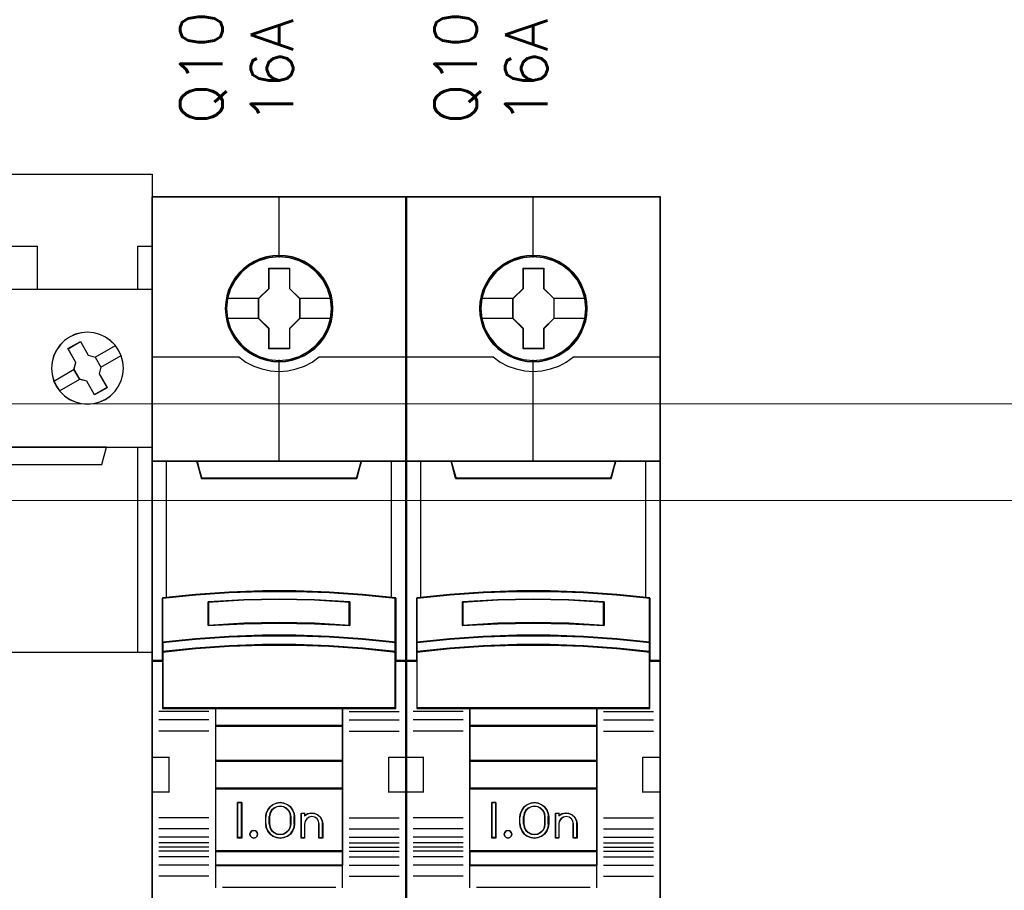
# Model space of a CAD drawing. Header units: millimetres. Extents: x 262469 to 275208, y -32539 to 9411.
# Tile 49 of 256: x 270075 to 270098, y -22533 to -22513. Entities that reach past the tile are written whole.
import ezdxf

# ---------------------------------------------------------------- set-up
doc = ezdxf.new("R2010")
doc.units = ezdxf.units.MM
doc.header["$LTSCALE"] = 100
doc.layers.get('0').update_dxf_attribs({"color": 8})
doc.layers.add('$ mp_ele', color=1, linetype='Continuous', lineweight=35)
doc.layers.add('45', color=8, linetype='Continuous')
doc.styles.get("Standard").update_dxf_attribs({"font": 'simplex.shx', "width": 0.8})

# ---------------------------------------------------------------- blocks, each defined once
blk = doc.blocks.new('*U2092')
at = {"layer": '45', "color": 7}
for points in [[(341.497358, -258.483411), (359.503316, -258.483411), (359.503316, -258.483411), (359.503316, -341.516589), (359.503316, -341.516589), (341.497358, -341.516589), (341.497358, -341.516589), (323.497248, -341.516589), (323.497248, -341.516589), (323.497248, -258.483411), (323.497248, -258.483411), (341.497358, -258.483411), (341.497358, -258.483411)], [(357.163132, -270.744469), (356.916894, -270.381042), (356.606165, -270.076233), (356.248534, -269.824179), (355.855726, -269.642465), (355.427741, -269.525231), (354.993894, -269.490061), (354.560046, -269.525231), (354.137924, -269.636604), (353.745116, -269.824179), (353.381622, -270.070371), (353.076756, -270.381042), (352.824655, -270.738607), (352.637046, -271.137204), (352.525652, -271.565109), (352.490476, -271.993015), (352.525652, -272.432644), (352.637046, -272.848826), (352.818793, -273.247423), (353.070893, -273.604988), (353.387485, -273.921521), (353.745116, -274.167713), (354.137924, -274.349427), (354.560046, -274.460799), (354.999757, -274.49597), (355.433604, -274.460799), (355.849863, -274.349427), (356.248534, -274.167713), (356.606165, -273.915659), (356.916894, -273.604988), (357.163132, -273.247423), (357.344879, -272.854688), (357.467998, -272.432644), (357.503175, -271.998877), (357.467998, -271.565109), (357.350742, -271.137204), (357.163132, -270.744469)], [(357.157034, -270.745344), (356.911489, -270.382686), (356.601635, -270.078521), (356.245011, -269.827), (355.853309, -269.645671), (355.426528, -269.528684), (354.993902, -269.493588), (354.561276, -269.528684), (354.140342, -269.639821), (353.74864, -269.827), (353.386169, -270.072672), (353.082161, -270.382686), (352.83077, -270.739495), (352.643688, -271.137249), (352.532609, -271.56425), (352.497531, -271.991251), (352.532609, -272.429951), (352.643688, -272.845253), (352.824924, -273.243007), (353.076315, -273.599816), (353.392015, -273.91568), (353.74864, -274.161352), (354.140342, -274.342681), (354.561276, -274.453818), (354.999748, -274.488914), (355.432375, -274.453818), (355.847462, -274.342681), (356.245011, -274.161352), (356.601635, -273.909831), (356.911489, -273.599816), (357.157034, -273.243007), (357.338269, -272.851102), (357.461042, -272.429951), (357.49612, -271.9971), (357.461042, -271.56425), (357.344116, -271.137249), (357.157034, -270.745344)], [(353.629886, -270.631095), (354.500024, -270.132115), (354.500024, -270.132115), (355.052679, -271.088982), (355.052679, -271.088982), (355.534782, -271.224), (355.534782, -271.224), (355.934575, -271.916701), (355.934575, -271.916701), (355.81111, -272.398069), (355.81111, -272.398069), (356.363765, -273.354935), (356.363765, -273.354935), (355.493627, -273.853915), (355.493627, -273.853915), (354.940972, -272.902919), (354.940972, -272.902919), (354.452989, -272.773771), (354.452989, -272.773771), (354.053196, -272.08107), (354.053196, -272.08107), (354.182541, -271.593831), (354.182541, -271.593831), (353.629886, -270.631095), (353.629886, -270.631095)], [(353.636941, -270.636258), (354.502588, -270.139171), (355.05239, -271.092409), (355.532005, -271.226915), (355.929735, -271.91699), (355.806907, -272.396533), (356.356709, -273.349772), (355.491063, -273.846859), (354.94126, -272.899469), (354.455796, -272.770811), (354.058066, -272.080736), (354.186744, -271.595345), (353.636941, -270.636258)], [(323.497248, -277.487521), (341.497358, -277.487521), (341.497358, -277.487521), (359.503316, -277.487521), (359.503316, -291.803221), (341.497358, -291.803221), (341.497358, -291.803221), (323.497248, -291.803221), (323.497248, -277.487521)], [(323.504304, -277.494576), (341.497359, -277.494576), (359.496261, -277.494576), (359.496261, -291.799693), (341.497359, -291.799693), (323.504304, -291.799693), (323.504304, -277.494576)], [(326.679131, -277.487521), (327.000796, -278.704602), (327.000796, -278.704602), (356.003296, -278.704602), (356.003296, -278.704602), (356.324961, -277.487521), (326.679131, -277.487521)], [(326.686186, -277.494576), (327.007698, -278.697546), (355.996394, -278.697546), (356.317906, -277.494576), (326.686186, -277.494576)]]:
    blk.add_lwpolyline(points, close=True, dxfattribs=at)
at = {"layer": '45', "color": 19}
blk.add_lwpolyline([(341.497359, -258.490466), (359.496261, -258.490466), (359.496261, -341.509534), (341.497359, -341.509534), (323.504304, -341.509534), (323.504304, -258.490466), (341.497359, -258.490466)], close=True, dxfattribs=at)
at = {"layer": '45', "color": 7}
for points in [[(349.492028, -263.485792), (351.506279, -263.485792)], [(351.492169, -263.485792), (351.492169, -266.505565)], [(358.494426, -266.505565), (358.494426, -263.485792)], [(358.494426, -263.485792), (359.503316, -263.485792)], [(341.491463, -266.491454), (359.503316, -266.491454)], [(355.524199, -271.236308), (356.938761, -270.410809)], [(355.922816, -271.924223), (357.340906, -271.102252)], [(352.649217, -272.894361), (354.067306, -272.07239)], [(353.051362, -273.582276), (354.465924, -272.760306)]]:
    blk.add_lwpolyline(points, dxfattribs=at)
at = {"layer": '45', "color": 4}
blk.add_lwpolyline([(358.494426, -291.803221), (358.494426, -277.487521)], dxfattribs=at)
blk = doc.blocks.new('*U2093')
at = {"layer": '45', "color": 7}
for points in [[(140.997038, -336.157809), (123.006423, -336.157809), (123.006423, -417.928022), (140.997038, -417.928022), (140.997038, -336.157809)], [(135.811508, -344.064537), (135.789163, -343.612502), (135.716543, -343.160466), (135.56013, -342.724969), (135.375786, -342.306009), (135.141166, -341.914612), (134.861857, -341.567317), (134.526686, -341.247585), (134.157997, -340.966441), (133.789309, -340.723885), (133.353587, -340.536456), (132.917865, -340.409665), (132.459798, -340.321463), (132.007317, -340.299413), (131.54925, -340.321463), (131.102355, -340.409665), (130.649874, -340.536456), (130.236496, -340.723885), (129.845464, -340.966441), (129.482362, -341.247585), (129.141604, -341.567317), (128.879054, -341.914612), (128.633262, -342.306009), (128.432159, -342.724969), (128.314849, -343.160466), (128.22547, -343.612502), (128.191953, -344.064537), (128.22547, -344.51106), (128.314849, -344.95207), (128.432159, -345.387568), (128.633262, -345.801015), (128.879054, -346.197924), (129.141604, -346.556245), (129.482362, -346.875977), (129.845464, -347.157121), (130.236496, -347.388651), (130.649874, -347.576081), (131.102355, -347.708384), (131.54925, -347.802098), (132.007317, -347.824149), (132.459798, -347.802098), (132.917865, -347.708384), (133.353587, -347.576081), (133.789309, -347.388651), (134.157997, -347.157121), (134.526686, -346.875977), (134.861857, -346.556245), (135.141166, -346.197924), (135.375786, -345.801015), (135.56013, -345.387568), (135.716543, -344.95207), (135.789163, -344.51106), (135.811508, -344.064537)], [(135.811508, -344.064537), (135.789163, -343.612502), (135.716543, -343.160466), (135.56013, -342.724969), (135.375786, -342.306009), (135.141166, -341.914612), (134.861857, -341.567317), (134.526686, -341.247585), (134.157997, -340.966441), (133.789309, -340.723885), (133.353587, -340.536456), (132.917865, -340.409665), (132.459798, -340.321463), (132.007317, -340.299413), (131.54925, -340.321463), (131.102355, -340.409665), (130.649874, -340.536456), (130.236496, -340.723885), (129.845464, -340.966441), (129.482362, -341.247585), (129.141604, -341.567317), (128.879054, -341.914612), (128.633262, -342.306009), (128.432159, -342.724969), (128.314849, -343.160466), (128.22547, -343.612502), (128.191953, -344.064537), (128.22547, -344.51106), (128.314849, -344.95207), (128.432159, -345.387568), (128.633262, -345.801015), (128.879054, -346.197924), (129.141604, -346.556245), (129.482362, -346.875977), (129.845464, -347.157121), (130.236496, -347.388651), (130.649874, -347.576081), (131.102355, -347.708384), (131.54925, -347.802098), (132.007317, -347.824149), (132.459798, -347.802098), (132.917865, -347.708384), (133.353587, -347.576081), (133.789309, -347.388651), (134.157997, -347.157121), (134.526686, -346.875977), (134.861857, -346.556245), (135.141166, -346.197924), (135.375786, -345.801015), (135.56013, -345.387568), (135.716543, -344.95207), (135.789163, -344.51106), (135.811508, -344.064537)], [(131.286677, -341.20605), (132.740747, -341.20605), (132.740747, -342.635409), (133.462145, -343.34181), (133.462145, -344.771168), (132.740747, -345.488607), (132.740747, -346.906928), (131.286677, -346.906928), (131.286677, -345.488607), (130.548371, -344.771168), (130.548371, -343.34181), (131.286677, -342.635409), (131.286677, -341.20605)], [(131.286677, -341.20605), (132.740747, -341.20605), (132.740747, -341.20605), (132.740747, -342.635409), (132.740747, -342.635409), (133.462145, -343.34181), (133.462145, -343.34181), (133.462145, -344.771168), (133.462145, -344.771168), (132.740747, -345.488607), (132.740747, -345.488607), (132.740747, -346.906928), (132.740747, -346.906928), (131.286677, -346.906928), (131.286677, -346.906928), (131.286677, -345.488607), (131.286677, -345.488607), (130.548371, -344.771168), (130.548371, -344.771168), (130.548371, -343.34181), (130.548371, -343.34181), (131.286677, -342.635409), (131.286677, -342.635409), (131.286677, -341.20605), (131.286677, -341.20605)], [(131.294483, -341.223689), (132.729188, -341.223689), (132.729188, -342.644202), (133.44098, -343.346232), (133.44098, -344.766746), (132.729188, -345.479745), (132.729188, -346.88929), (131.294483, -346.88929), (131.294483, -345.479745), (130.566009, -344.766746), (130.566009, -343.346232), (131.294483, -342.644202), (131.294483, -341.223689)], [(130.821653, -364.072021), (133.181808, -364.072021), (135.541963, -364.159982), (137.896552, -364.324909), (140.25114, -364.555806), (140.25114, -367.694912), (140.25114, -368.365614), (140.25114, -368.997833), (140.997038, -368.997833), (140.997038, -354.869108), (139.995086, -354.869108), (137.818622, -354.869108), (137.501337, -356.051083), (126.502124, -356.051083), (126.184839, -354.869108), (124.008375, -354.869108), (123.006423, -354.869108), (123.006423, -368.997833), (123.752321, -368.997833), (123.752321, -368.365614), (123.752321, -367.694912), (123.752321, -364.555806), (126.095777, -364.324909), (128.461498, -364.159982), (130.821653, -364.072021)], [(126.495384, -356.093245), (137.508077, -356.093245), (137.825751, -354.869108), (131.996157, -354.869108), (126.17771, -354.869108), (126.495384, -356.093245)], [(135.542641, -367.291623), (137.897681, -367.4523), (140.252721, -367.696085), (140.252721, -364.532413), (137.897681, -364.299709), (135.542641, -364.133491), (133.182034, -364.044842), (130.821427, -364.044842), (128.46082, -364.133491), (126.094645, -364.299709), (123.75074, -364.532413), (123.75074, -367.696085), (126.094645, -367.4523), (128.46082, -367.291623), (130.821427, -367.208514), (133.182034, -367.208514), (135.542641, -367.291623)], [(137.010882, -364.820994), (137.010882, -366.496643), (134.506306, -366.356539), (131.996152, -366.311705), (129.497155, -366.356539), (126.992579, -366.496643), (126.992579, -364.820994), (129.497155, -364.675285), (131.996152, -364.630452), (134.506306, -364.675285), (137.010882, -364.820994)], [(134.506306, -366.356539), (137.010882, -366.496643), (137.010882, -364.820994), (134.506306, -364.675285), (131.996152, -364.630452), (129.497155, -364.675285), (126.992579, -364.820994), (126.992579, -366.496643), (129.497155, -366.356539), (131.996152, -366.311705), (134.506306, -366.356539)], [(137.897681, -367.423809), (135.542641, -367.259146), (133.182034, -367.173975), (130.821427, -367.173975), (128.46082, -367.259146), (126.094645, -367.423809), (123.75074, -367.673642), (123.75074, -368.366362), (126.094645, -368.116528), (128.46082, -367.951866), (130.821427, -367.866695), (133.182034, -367.866695), (135.542641, -367.951866), (137.897681, -368.116528), (140.252721, -368.366362), (140.252721, -367.673642), (137.897681, -367.423809)], [(135.542641, -367.923693), (133.182034, -367.840724), (130.821427, -367.840724), (128.46082, -367.923693), (126.094645, -368.084101), (123.75074, -368.327479), (123.75074, -368.963579), (123.75074, -372.359799), (127.503215, -372.359799), (136.500246, -372.359799), (140.252721, -372.359799), (140.252721, -368.963579), (140.252721, -368.327479), (137.897681, -368.084101), (135.542641, -367.923693)], [(127.493494, -373.615686), (136.509967, -373.615686), (136.509967, -372.317466), (127.493494, -372.317466), (127.493494, -373.615686)], [(136.509967, -373.573352), (127.493494, -373.573352), (127.493494, -376.081598), (136.509967, -376.081598), (136.509967, -373.573352)], [(136.509967, -376.039265), (127.493494, -376.039265), (127.493494, -378.050094), (136.509967, -378.050094), (136.509967, -376.039265)], [(127.493494, -382.480975), (136.509967, -382.480975), (136.509967, -378.004233), (127.493494, -378.004233), (127.493494, -382.480975)], [(129.356052, -379.020231), (129.356052, -381.528477), (129.059736, -381.528477), (129.059736, -379.020231), (129.356052, -379.020231)], [(133.059132, -379.767131), (133.098805, -380.017956), (133.098805, -380.530753), (133.059132, -380.781577), (132.951449, -381.026828), (132.798424, -381.238635), (132.588724, -381.38913), (132.339351, -381.48946), (132.078643, -381.528477), (131.812268, -381.48946), (131.562895, -381.38913), (131.358862, -381.238635), (131.20017, -381.026828), (131.092487, -380.781577), (131.052814, -380.530753), (131.052814, -380.017956), (131.092487, -379.767131), (131.20017, -379.521881), (131.358862, -379.310073), (131.562895, -379.159578), (131.812268, -379.059249), (132.078643, -379.020231), (132.339351, -379.059249), (132.588724, -379.159578), (132.798424, -379.310073), (132.951449, -379.521881), (133.059132, -379.767131)], [(132.84482, -380.530825), (132.84482, -380.016419), (132.804797, -379.792764), (132.701881, -379.580292), (132.524637, -379.412551), (132.313088, -379.306315), (132.078668, -379.267175), (131.838531, -379.306315), (131.626982, -379.412551), (131.449738, -379.580292), (131.346822, -379.792764), (131.306799, -380.016419), (131.306799, -380.530825), (131.346822, -380.75448), (131.449738, -380.966952), (131.626982, -381.134693), (131.838531, -381.240929), (132.078668, -381.274477), (132.313088, -381.240929), (132.524637, -381.134693), (132.701881, -380.966952), (132.804797, -380.75448), (132.84482, -380.530825)], [(134.020511, -379.813756), (134.272083, -379.757536), (134.512221, -379.780024), (134.74664, -379.88122), (134.929602, -380.055504), (135.055388, -380.274763), (135.095411, -380.522133), (135.095411, -381.528477), (134.832403, -381.528477), (134.832403, -380.522133), (134.792381, -380.319739), (134.689465, -380.1567), (134.523656, -380.04426), (134.317824, -380.004905), (134.123427, -380.04426), (133.963336, -380.1567), (133.843267, -380.319739), (133.808962, -380.522133), (133.808962, -381.528477), (133.55739, -381.528477), (133.55739, -379.757536), (133.808962, -379.757536), (133.808962, -379.948685), (134.020511, -379.813756)], [(130.441603, -381.123332), (130.47782, -381.254408), (130.441603, -381.385485), (130.345026, -381.486771), (130.212233, -381.528477), (130.067367, -381.486771), (129.976826, -381.385485), (129.934574, -381.254408), (129.976826, -381.123332), (130.067367, -381.022046), (130.212233, -380.992256), (130.345026, -381.022046), (130.441603, -381.123332)], [(136.509967, -382.438642), (127.493494, -382.438642), (127.493494, -383.468751), (136.509967, -383.468751), (136.509967, -382.438642)]]:
    blk.add_lwpolyline(points, close=True, dxfattribs=at)
at = {"layer": '45', "color": 139}
for points in [[(140.997038, -336.157809), (123.006423, -336.157809), (123.006423, -417.928022), (140.997038, -417.928022), (140.997038, -336.157809)], [(135.790342, -344.064522), (135.768122, -343.615029), (135.695905, -343.165537), (135.540361, -342.732489), (135.357041, -342.315887), (135.123725, -341.926692), (134.845967, -341.58135), (134.512658, -341.263417), (134.146018, -340.983855), (133.779378, -340.742664), (133.346077, -340.556289), (132.912775, -340.430212), (132.457253, -340.342506), (132.007286, -340.320579), (131.551763, -340.342506), (131.107351, -340.430212), (130.657384, -340.556289), (130.246303, -340.742664), (129.857443, -340.983855), (129.496358, -341.263417), (129.157494, -341.58135), (128.896402, -341.926692), (128.651975, -342.315887), (128.45199, -342.732489), (128.335332, -343.165537), (128.246449, -343.615029), (128.213119, -344.064522), (128.246449, -344.508532), (128.335332, -344.947061), (128.45199, -345.380109), (128.651975, -345.79123), (128.896402, -346.185906), (129.157494, -346.542211), (129.496358, -346.860145), (129.857443, -347.139707), (130.246303, -347.369935), (130.657384, -347.55631), (131.107351, -347.687868), (131.551763, -347.781056), (132.007286, -347.802982), (132.457253, -347.781056), (132.912775, -347.687868), (133.346077, -347.55631), (133.779378, -347.369935), (134.146018, -347.139707), (134.512658, -346.860145), (134.845967, -346.542211), (135.123725, -346.185906), (135.357041, -345.79123), (135.540361, -345.380109), (135.695905, -344.947061), (135.768122, -344.508532), (135.790342, -344.064522)], [(135.723319, -344.065309), (135.645087, -343.343305), (135.438332, -342.659881), (135.097466, -342.026061), (134.628076, -341.469401), (134.069279, -341.011948), (133.426663, -340.675748), (132.728167, -340.4608), (132.001731, -340.394662), (131.275294, -340.4608), (130.576798, -340.675748), (129.93977, -341.011948), (129.375385, -341.469401), (128.905995, -342.026061), (128.565129, -342.659881), (128.358374, -343.343305), (128.280142, -344.065309), (128.358374, -344.781801), (128.565129, -345.470736), (128.905995, -346.099045), (129.375385, -346.655704), (129.93977, -347.107646), (130.576798, -347.449358), (131.275294, -347.658794), (132.001731, -347.735955), (132.728167, -347.658794), (133.426663, -347.449358), (134.069279, -347.107646), (134.628076, -346.655704), (135.097466, -346.099045), (135.438332, -345.470736), (135.645087, -344.781801), (135.723319, -344.065309)], [(135.716263, -344.059026), (135.643649, -343.342684), (135.436975, -342.659404), (135.090658, -342.020207), (134.632625, -341.463665), (134.068463, -341.011818), (133.420515, -340.670178), (132.722294, -340.460786), (131.996145, -340.394662), (131.275581, -340.460786), (130.582947, -340.670178), (129.934998, -341.011818), (129.370836, -341.463665), (128.912803, -342.020207), (128.566486, -342.659404), (128.354227, -343.342684), (128.287198, -344.059026), (128.354227, -344.775367), (128.566486, -345.464157), (128.912803, -346.092334), (129.370836, -346.654387), (129.934998, -347.106233), (130.582947, -347.442362), (131.275581, -347.657265), (131.996145, -347.728899), (132.722294, -347.657265), (133.420515, -347.442362), (134.068463, -347.106233), (134.632625, -346.654387), (135.090658, -346.092334), (135.436975, -345.464157), (135.643649, -344.775367), (135.716263, -344.059026)], [(135.532551, -367.944148), (133.177495, -367.861891), (130.822439, -367.861891), (128.467382, -367.944148), (126.106772, -368.103178), (123.768378, -368.344465), (123.768378, -368.975103), (123.768378, -372.34216), (127.512029, -372.34216), (136.487904, -372.34216), (140.231555, -372.34216), (140.231555, -368.975103), (140.231555, -368.344465), (137.882053, -368.103178), (135.532551, -367.944148)], [(130.47782, -381.254408), (130.441603, -381.123332), (130.345026, -381.022046), (130.212233, -380.992256), (130.067367, -381.022046), (129.976826, -381.123332), (129.934574, -381.254408), (129.976826, -381.385485), (130.067367, -381.486771), (130.212233, -381.528477), (130.345026, -381.486771), (130.441603, -381.385485), (130.47782, -381.254408)]]:
    blk.add_lwpolyline(points, close=True, dxfattribs=at)
at = {"layer": '45', "color": 59}
for points in [[(140.975873, -336.178976), (123.027588, -336.178976), (123.027588, -417.910383), (140.975873, -417.910383), (140.975873, -336.178976)], [(130.82443, -364.065613), (133.179031, -364.065613), (135.533633, -364.153311), (137.882681, -364.317743), (140.23173, -364.547949), (140.23173, -367.677649), (140.23173, -368.346341), (140.23173, -368.976666), (140.975873, -368.976666), (140.975873, -354.890275), (139.976278, -354.890275), (137.804935, -354.890275), (137.488397, -356.068709), (126.515064, -356.068709), (126.198526, -354.890275), (124.027183, -354.890275), (123.027588, -354.890275), (123.027588, -368.976666), (123.771731, -368.976666), (123.771731, -368.346341), (123.771731, -367.677649), (123.771731, -364.547949), (126.109673, -364.317743), (128.469828, -364.153311), (130.82443, -364.065613)], [(126.495384, -356.093245), (137.508077, -356.093245), (137.825751, -354.869108), (131.996157, -354.869108), (126.17771, -354.869108), (126.495384, -356.093245)], [(135.542641, -367.291623), (137.897681, -367.4523), (140.252721, -367.696085), (140.252721, -364.532413), (137.897681, -364.299709), (135.542641, -364.133491), (133.182034, -364.044842), (130.821427, -364.044842), (128.46082, -364.133491), (126.094645, -364.299709), (123.75074, -364.532413), (123.75074, -367.696085), (126.094645, -367.4523), (128.46082, -367.291623), (130.821427, -367.208514), (133.182034, -367.208514), (135.542641, -367.291623)], [(137.010882, -364.820994), (137.010882, -366.496643), (134.506306, -366.356539), (131.996152, -366.311705), (129.497155, -366.356539), (126.992579, -366.496643), (126.992579, -364.820994), (129.497155, -364.675285), (131.996152, -364.630452), (134.506306, -364.675285), (137.010882, -364.820994)], [(134.506306, -366.356539), (137.010882, -366.496643), (137.010882, -364.820994), (134.506306, -364.675285), (131.996152, -364.630452), (129.497155, -364.675285), (126.992579, -364.820994), (126.992579, -366.496643), (129.497155, -366.356539), (131.996152, -366.311705), (134.506306, -366.356539)], [(134.495724, -366.341548), (136.989717, -366.479004), (136.989717, -364.835031), (134.495724, -364.692077), (131.996176, -364.648091), (129.507737, -364.692077), (127.013744, -364.835031), (127.013744, -366.479004), (129.507737, -366.341548), (131.996176, -366.297562), (134.495724, -366.341548)], [(137.897681, -367.423809), (135.542641, -367.259146), (133.182034, -367.173975), (130.821427, -367.173975), (128.46082, -367.259146), (126.094645, -367.423809), (123.75074, -367.673642), (123.75074, -368.366362), (126.094645, -368.116528), (128.46082, -367.951866), (130.821427, -367.866695), (133.182034, -367.866695), (135.542641, -367.951866), (137.897681, -368.116528), (140.252721, -368.366362), (140.252721, -367.673642), (137.897681, -367.423809)], [(137.882053, -367.433317), (135.532551, -367.274013), (133.177495, -367.191614), (130.822439, -367.191614), (128.467382, -367.274013), (126.106772, -367.433317), (123.768378, -367.675019), (123.768378, -368.345195), (126.106772, -368.103492), (128.467382, -367.944188), (130.822439, -367.86179), (133.177495, -367.86179), (135.532551, -367.944188), (137.882053, -368.103492), (140.231555, -368.345195), (140.231555, -367.675019), (137.882053, -367.433317)], [(135.542641, -367.923693), (133.182034, -367.840724), (130.821427, -367.840724), (128.46082, -367.923693), (126.094645, -368.084101), (123.75074, -368.327479), (123.75074, -368.963579), (123.75074, -372.359799), (127.503215, -372.359799), (136.500246, -372.359799), (140.252721, -372.359799), (140.252721, -368.963579), (140.252721, -368.327479), (137.897681, -368.084101), (135.542641, -367.923693)], [(127.493494, -373.615686), (136.509967, -373.615686), (136.509967, -372.317466), (127.493494, -372.317466), (127.493494, -373.615686)], [(127.511132, -373.594519), (136.488802, -373.594519), (136.488802, -372.338632), (127.511132, -372.338632), (127.511132, -373.594519)], [(136.509967, -373.573352), (127.493494, -373.573352), (127.493494, -376.081598), (136.509967, -376.081598), (136.509967, -373.573352)], [(136.488802, -373.590991), (127.511132, -373.590991), (127.511132, -376.060431), (136.488802, -376.060431), (136.488802, -373.590991)], [(136.509967, -376.039265), (127.493494, -376.039265), (127.493494, -378.050094), (136.509967, -378.050094), (136.509967, -376.039265)], [(136.488802, -376.056904), (127.511132, -376.056904), (127.511132, -378.028928), (136.488802, -378.028928), (136.488802, -376.056904)], [(127.493494, -382.480975), (136.509967, -382.480975), (136.509967, -378.004233), (127.493494, -378.004233), (127.493494, -382.480975)], [(129.356052, -379.020231), (129.356052, -381.528477), (129.059736, -381.528477), (129.059736, -379.020231), (129.356052, -379.020231)], [(133.059132, -379.767131), (133.098805, -380.017956), (133.098805, -380.530753), (133.059132, -380.781577), (132.951449, -381.026828), (132.798424, -381.238635), (132.588724, -381.38913), (132.339351, -381.48946), (132.078643, -381.528477), (131.812268, -381.48946), (131.562895, -381.38913), (131.358862, -381.238635), (131.20017, -381.026828), (131.092487, -380.781577), (131.052814, -380.530753), (131.052814, -380.017956), (131.092487, -379.767131), (131.20017, -379.521881), (131.358862, -379.310073), (131.562895, -379.159578), (131.812268, -379.059249), (132.078643, -379.020231), (132.339351, -379.059249), (132.588724, -379.159578), (132.798424, -379.310073), (132.951449, -379.521881), (133.059132, -379.767131)], [(132.84482, -380.530825), (132.84482, -380.016419), (132.804797, -379.792764), (132.701881, -379.580292), (132.524637, -379.412551), (132.313088, -379.306315), (132.078668, -379.267175), (131.838531, -379.306315), (131.626982, -379.412551), (131.449738, -379.580292), (131.346822, -379.792764), (131.306799, -380.016419), (131.306799, -380.530825), (131.346822, -380.75448), (131.449738, -380.966952), (131.626982, -381.134693), (131.838531, -381.240929), (132.078668, -381.274477), (132.313088, -381.240929), (132.524637, -381.134693), (132.701881, -380.966952), (132.804797, -380.75448), (132.84482, -380.530825)], [(132.823655, -380.526256), (132.823655, -380.02089), (132.784733, -379.801166), (132.68465, -379.592428), (132.512284, -379.427635), (132.306557, -379.323266), (132.07859, -379.284814), (131.845062, -379.323266), (131.639335, -379.427635), (131.466969, -379.592428), (131.366886, -379.801166), (131.327964, -380.02089), (131.327964, -380.526256), (131.366886, -380.74598), (131.466969, -380.954718), (131.639335, -381.119511), (131.845062, -381.22388), (132.07859, -381.256839), (132.306557, -381.22388), (132.512284, -381.119511), (132.68465, -380.954718), (132.784733, -380.74598), (132.823655, -380.526256)], [(134.020511, -379.813756), (134.272083, -379.757536), (134.512221, -379.780024), (134.74664, -379.88122), (134.929602, -380.055504), (135.055388, -380.274763), (135.095411, -380.522133), (135.095411, -381.528477), (134.832403, -381.528477), (134.832403, -380.522133), (134.792381, -380.319739), (134.689465, -380.1567), (134.523656, -380.04426), (134.317824, -380.004905), (134.123427, -380.04426), (133.963336, -380.1567), (133.843267, -380.319739), (133.808962, -380.522133), (133.808962, -381.528477), (133.55739, -381.528477), (133.55739, -379.757536), (133.808962, -379.757536), (133.808962, -379.948685), (134.020511, -379.813756)], [(130.441603, -381.123332), (130.47782, -381.254408), (130.441603, -381.385485), (130.345026, -381.486771), (130.212233, -381.528477), (130.067367, -381.486771), (129.976826, -381.385485), (129.934574, -381.254408), (129.976826, -381.123332), (130.067367, -381.022046), (130.212233, -380.992256), (130.345026, -381.022046), (130.441603, -381.123332)], [(136.509967, -382.438642), (127.493494, -382.438642), (127.493494, -383.468751), (136.509967, -383.468751), (136.509967, -382.438642)], [(136.488802, -382.459809), (127.511132, -382.459809), (127.511132, -383.447585), (136.488802, -383.447585), (136.488802, -382.459809)]]:
    blk.add_lwpolyline(points, close=True, dxfattribs=at)
at = {"layer": '45', "color": 139}
for points in [[(131.97351, -336.157809), (131.97351, -340.440523)], [(123.006423, -347.485483), (129.197311, -347.485483)], [(129.151453, -347.485483), (129.655119, -347.844786), (130.203556, -348.135651), (130.779974, -348.335264), (131.389971, -348.472142), (131.99437, -348.512064), (132.609963, -348.472142), (133.219959, -348.335264), (133.796377, -348.135651), (134.333622, -347.844786), (134.848481, -347.485483)], [(134.80615, -347.485483), (140.997038, -347.485483)], [(131.97351, -347.683038), (131.97351, -354.91497)], [(123.006423, -354.869108), (140.997038, -354.869108)], [(126.17771, -354.869108), (126.537522, -356.093245)], [(137.825751, -354.869108), (137.465939, -356.093245)], [(126.491664, -356.047384), (137.50827, -356.047384)], [(140.252721, -364.57048), (137.897681, -364.319607), (135.542641, -364.140412), (133.182034, -364.044842), (130.821427, -364.044842), (128.46082, -364.140412), (126.094645, -364.319607), (123.75074, -364.57048)], [(123.75074, -364.524619), (123.75074, -372.359799)], [(137.010882, -364.859757), (134.506306, -364.684406), (131.996152, -364.630452), (129.497155, -364.684406), (126.992579, -364.859757)], [(126.992579, -366.496643), (126.992579, -364.817424)], [(136.965024, -366.496643), (136.965024, -364.817424)], [(140.21039, -372.359799), (140.21039, -364.524619)], [(137.010882, -366.496643), (134.506306, -366.328272), (131.996152, -366.274393), (129.497155, -366.328272), (126.992579, -366.496643)], [(140.252721, -367.696085), (137.897681, -367.43503), (135.542641, -367.262971), (133.182034, -367.173975), (130.821427, -367.173975), (128.46082, -367.262971), (126.094645, -367.43503), (123.75074, -367.696085)], [(140.252721, -368.366362), (137.897681, -368.103543), (135.542641, -367.930321), (133.182034, -367.840724), (130.821427, -367.840724), (128.46082, -367.930321), (126.094645, -368.103543), (123.75074, -368.366362)], [(123.793071, -368.951972), (123.006423, -368.951972)], [(140.997038, -368.951972), (140.21039, -368.951972)], [(127.03491, -372.582049), (123.50381, -372.582049)], [(140.252721, -372.317466), (123.75074, -372.317466)], [(127.493494, -372.317466), (127.493494, -383.468751)], [(127.493494, -372.317466), (136.509967, -372.317466)], [(136.467636, -372.317466), (136.467636, -383.468751)], [(136.965024, -372.582049), (140.496123, -372.582049)], [(127.03491, -373.167659), (123.50381, -373.167659)], [(136.965024, -373.167659), (140.496123, -373.167659)], [(127.03491, -373.950824), (123.50381, -373.950824)], [(127.493494, -373.573352), (136.509967, -373.573352)], [(136.965024, -373.950824), (140.496123, -373.950824)], [(123.006423, -375.792321), (124.2446, -375.792321)], [(124.198742, -375.792321), (124.198742, -378.300566)], [(127.493494, -376.039265), (136.509967, -376.039265)], [(139.758861, -378.300566), (139.758861, -375.792321)], [(139.758861, -375.792321), (140.997038, -375.792321)], [(123.006423, -378.258233), (124.2446, -378.258233)], [(127.493494, -378.004233), (136.509967, -378.004233)], [(139.758861, -378.258233), (140.997038, -378.258233)], [(129.356052, -379.020231), (129.059736, -379.020231)], [(129.059736, -379.020231), (129.059736, -381.528477)], [(129.313721, -379.020231), (129.313721, -381.528477)], [(133.098805, -380.043285), (133.059132, -379.786093), (132.951449, -379.534616), (132.798424, -379.317431), (132.588724, -379.163116), (132.339351, -379.060239), (132.078643, -379.020231), (131.812268, -379.060239), (131.562895, -379.163116), (131.358862, -379.317431), (131.20017, -379.534616), (131.092487, -379.786093), (131.052814, -380.043285)], [(132.84482, -380.043285), (132.804797, -379.811611), (132.701881, -379.59152), (132.524637, -379.417764), (132.313088, -379.307719), (132.078668, -379.267175), (131.838531, -379.307719), (131.626982, -379.417764), (131.449738, -379.59152), (131.346822, -379.811611), (131.306799, -380.043285)], [(127.03491, -380.092674), (123.50381, -380.092674)], [(131.052814, -380.547757), (131.052814, -380.000952)], [(131.306799, -380.547757), (131.306799, -380.000952)], [(132.802489, -380.547757), (132.802489, -380.000952)], [(133.056474, -380.547757), (133.056474, -380.000952)], [(133.55739, -379.757536), (133.843123, -379.757536)], [(133.55739, -379.757536), (133.55739, -381.528477)], [(133.800792, -379.757536), (133.800792, -379.986841)], [(135.095411, -380.547757), (135.055134, -380.292097), (134.928549, -380.065489), (134.744425, -379.885366), (134.508517, -379.780777), (134.266855, -379.757536), (134.013685, -379.81564), (133.800792, -379.955091)], [(134.837898, -380.547757), (134.797341, -380.33379), (134.693051, -380.161427), (134.525028, -380.042557), (134.316448, -380.000952), (134.119456, -380.042557), (133.957227, -380.161427), (133.835555, -380.33379), (133.800792, -380.547757)], [(136.965024, -380.092674), (140.496123, -380.092674)], [(127.03491, -380.882895), (123.50381, -380.882895)], [(131.052814, -380.505423), (131.092487, -380.762616), (131.20017, -381.014092), (131.358862, -381.231277), (131.562895, -381.385592), (131.812268, -381.488469), (132.078643, -381.528477), (132.339351, -381.488469), (132.588724, -381.385592), (132.798424, -381.231277), (132.951449, -381.014092), (133.059132, -380.762616), (133.098805, -380.505423)], [(131.306799, -380.505423), (131.346822, -380.736718), (131.449738, -380.956447), (131.626982, -381.129918), (131.838531, -381.239783), (132.078668, -381.274477), (132.313088, -381.239783), (132.524637, -381.129918), (132.701881, -380.956447), (132.804797, -380.736718), (132.84482, -380.505423)], [(133.800792, -380.505423), (133.800792, -381.528477)], [(134.795567, -380.505423), (134.795567, -381.528477)], [(135.049552, -380.505423), (135.049552, -381.528477)], [(136.965024, -380.882895), (140.496123, -380.882895)], [(127.03491, -381.468505), (123.50381, -381.468505)], [(129.356052, -381.486144), (129.059736, -381.486144)], [(133.55739, -381.486144), (133.843123, -381.486144)], [(134.795567, -381.486144), (135.095411, -381.486144)], [(136.965024, -381.468505), (140.496123, -381.468505)], [(127.03491, -381.867143), (123.50381, -381.867143)], [(127.03491, -382.163476), (123.50381, -382.163476)], [(127.03491, -382.449225), (123.50381, -382.449225)], [(127.493494, -382.438642), (136.509967, -382.438642)], [(136.965024, -381.867143), (140.496123, -381.867143)], [(136.965024, -382.163476), (140.496123, -382.163476)], [(136.965024, -382.449225), (140.496123, -382.449225)], [(127.03491, -382.847863), (123.50381, -382.847863)], [(136.965024, -382.847863), (140.496123, -382.847863)], [(127.03491, -383.440529), (123.50381, -383.440529)], [(127.493494, -383.426418), (136.509967, -383.426418)], [(127.493494, -383.426418), (127.493494, -385.052721)], [(136.467636, -383.426418), (136.467636, -385.052721)], [(136.965024, -383.440529), (140.496123, -383.440529)], [(127.03491, -384.223694), (123.50381, -384.223694)], [(136.965024, -384.223694), (140.496123, -384.223694)], [(127.987354, -385.00686), (136.016107, -385.00686)]]:
    blk.add_lwpolyline(points, dxfattribs=at)
at = {"layer": '45', "color": 7}
for points in [[(128.266032, -343.32624), (130.590702, -343.32624)], [(133.416287, -343.32624), (135.737429, -343.32624)], [(128.266032, -344.744405), (130.590702, -344.744405)], [(133.416287, -344.744405), (135.737429, -344.744405)]]:
    blk.add_lwpolyline(points, dxfattribs=at)
at = {"layer": '45', "color": 140}
for points in [[(130.821653, -364.072021), (133.181808, -364.072021), (135.541963, -364.159982), (137.896552, -364.324909), (140.25114, -364.555806), (140.25114, -367.694912), (140.25114, -368.365614), (140.25114, -368.997833), (140.997038, -368.997833), (140.997038, -354.869108), (139.995086, -354.869108), (137.818622, -354.869108), (137.501337, -356.051083), (126.502124, -356.051083), (126.184839, -354.869108), (124.008375, -354.869108), (123.006423, -354.869108), (123.006423, -368.997833), (123.752321, -368.997833), (123.752321, -368.365614), (123.752321, -367.694912), (123.752321, -364.555806), (126.095777, -364.324909), (128.461498, -364.159982), (130.821653, -364.072021)], [(126.511963, -356.072079), (137.48797, -356.072079), (137.804586, -354.890275), (131.994412, -354.890275), (126.195348, -354.890275), (126.511963, -356.072079)]]:
    blk.add_lwpolyline(points, close=True, dxfattribs=at)
for points in [[(124.004726, -354.869108), (124.004726, -364.542258)], [(139.952877, -364.542258), (139.952877, -354.869108)]]:
    blk.add_lwpolyline(points, dxfattribs=at)

msp = doc.modelspace()

# ---------------------------------------------------------------- linework, layer by layer
at = {"layer": '$ mp_ele', "color": 7, "lineweight": 5, "ltscale": 2}
for points in [[(270061.28, -22521.608), (270164.997, -22521.608)], [(270061.28, -22521.608), (270164.997, -22521.608)], [(270061.28, -22523.829), (270164.997, -22523.829)], [(270061.28, -22523.829), (270164.997, -22523.829)]]:
    msp.add_lwpolyline(points, dxfattribs=at)

# ---------------------------------------------------------------- block references
at = {"xscale": 0.3294198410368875, "yscale": 0.3294198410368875, "zscale": 0.3294198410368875}
msp.add_blockref('*U2092', (269959.594, -22431.191), dxfattribs=at)
ref = msp.add_blockref('*U2093', (270038.12, -22407.831), dxfattribs=dict(xscale=0.3243391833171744, yscale=0.3243391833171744, zscale=0.3243391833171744))
ref.add_attrib('Oznakowanie', 'Q10', (270079.635, -22515.187), dxfattribs={"height": 0.973, "rotation": 90, "flags": 2})
ref.add_attrib('Pr¹d znamionowy', '16A', (270081.257, -22515.187), dxfattribs={"height": 0.973, "rotation": 90, "flags": 2})
ref = msp.add_blockref('*U2093', (270043.955, -22407.831), dxfattribs=dict(xscale=0.3243391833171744, yscale=0.3243391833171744, zscale=0.3243391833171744))
ref.add_attrib('Oznakowanie', 'Q10', (270085.47, -22515.187), dxfattribs={"height": 0.973, "rotation": 90, "flags": 2})
ref.add_attrib('Pr¹d znamionowy', '16A', (270087.092, -22515.187), dxfattribs={"height": 0.973, "rotation": 90, "flags": 2})

doc.saveas('drawing.dxf')
